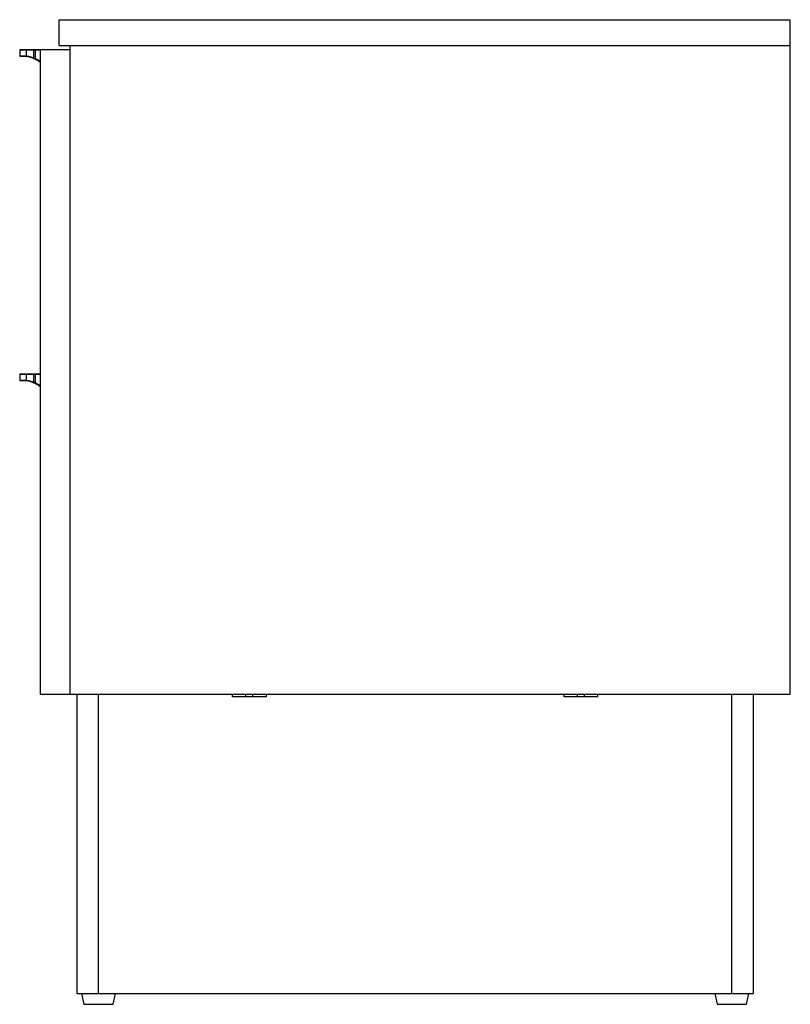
# Paper-space layout '_Right' of a CAD drawing. Header units: millimetres. Extents: x -37 to 530, y -462 to 262.
import ezdxf

# ---------------------------------------------------------------- set-up
doc = ezdxf.new("R2010")
doc.units = ezdxf.units.MM

psp = doc.layouts.new('_Right')

# ---------------------------------------------------------------- linework, layer by layer
at = {"color": 7, "linetype": 'Continuous', "lineweight": 25}
for p, q in [((-7.94, 262), (530, 262)), ((-7.94, 243), (-7.94, 262)), ((530, -234), (530, 262)), ((-37, 239.5), (-37, 235.5)), ((-22, 239.5), (-37, 239.5)), ((-36.5, 240), (0, 240)), ((-32.07, 235.33), (-32.07, 239.5)), ((-26.72, 239.5), (-26.72, 234.01)), ((-25.28, 233.39), (-25.28, 239.5)), ((-22, 240), (-22, -234)), ((-7.94, 243), (530, 243)), ((0, 243), (0, -234)), ((-34.36, 235), (-36.5, 235)), ((-37, 1), (-37, -3)), ((-22, 1), (-37, 1)), ((-36.5, 1.5), (-22, 1.5)), ((-32.07, -3.17), (-32.07, 1)), ((-26.72, 1), (-26.72, -4.49)), ((-25.28, -5.11), (-25.28, 1)), ((-34.36, -3.5), (-36.5, -3.5)), ((-22, -234), (530, -234)), ((5, -234), (5, -454)), ((21, -454), (21, -234)), ((119.5, -236), (119.5, -234)), ((144.5, -236), (119.5, -236)), ((129.5, -236), (129.5, -234)), ((134.5, -236), (134.5, -234)), ((144.5, -236), (144.5, -234)), ((363.5, -236), (363.5, -234)), ((388.5, -236), (363.5, -236)), ((373.5, -236), (373.5, -234)), ((378.5, -236), (378.5, -234)), ((388.5, -236), (388.5, -234)), ((487, -454), (487, -234)), ((503, -454), (503, -234)), ((5, -454), (503, -454)), ((8.5, -454), (10.2, -462)), ((31.8, -462), (33.5, -454)), ((474.5, -454), (476.2, -462)), ((497.8, -462), (499.5, -454)), ((10.2, -462), (31.8, -462)), ((476.2, -462), (497.8, -462))]:
    psp.add_line(p, q, dxfattribs=at)
at = {"color": 8, "linetype": 'Continuous', "lineweight": 25}
for p, q in [((-37, 235.5), (-34.8, 235.5)), ((-37, -3), (-34.8, -3))]:
    psp.add_line(p, q, dxfattribs=at)
at = {"color": 7, "linetype": 'Continuous', "lineweight": 25}
for centre, radius, start, end in [((-36.5, 239.5), 0.5, 90, 180), ((-31.63, 239.57), 0.445, 102.35491, 188.48227), ((-24.6, 239.62), 2.12, 169.78935, 183.37141), ((-27.4, 239.62), 2.12, 356.62859, 10.21065), ((-36.5, 235.5), 0.5, 180, 270), ((-34.33, 235.47), 0.469, 176.0518, 265.41384), ((-31.65, 235.24), 0.428, 167.79548, 251.16056), ((-24.71, 233.07), 2.21, 154.8953, 167.60233), ((-27.52, 234.35), 2.44, 324.75306, 336.85902), ((-36.5, 1), 0.5, 90, 180), ((-31.63, 1.07), 0.445, 102.35491, 188.48227), ((-24.6, 1.12), 2.12, 169.78935, 183.37141), ((-27.4, 1.12), 2.12, 356.62859, 10.21065), ((-36.5, -3), 0.5, 180, 270), ((-34.33, -3.03), 0.469, 176.0518, 265.41384), ((-31.65, -3.26), 0.428, 167.79548, 251.16056), ((-24.71, -5.43), 2.21, 154.8953, 167.60233), ((-27.52, -4.15), 2.44, 324.75306, 336.85902)]:
    psp.add_arc(centre, radius, start, end, dxfattribs=at)
for points in [[(-34.8, 235.5), (-34.04, 235.5), (-33.13, 235.46), (-32.07, 235.33)], [(-31.85, 234.84), (-32.84, 234.97), (-33.67, 235), (-34.36, 235)], [(-31.79, 234.83), (-31.81, 234.84), (-31.83, 234.84), (-31.85, 234.84)], [(-26.87, 233.54), (-27.11, 233.64), (-27.35, 233.73), (-27.59, 233.82)], [(-26.25, 233.28), (-26.46, 233.37), (-26.67, 233.46), (-26.87, 233.54)], [(-26.87, 233.54), (-26.67, 233.46), (-26.46, 233.37), (-26.25, 233.28)], [(-26.72, 234.01), (-26.23, 233.82), (-25.75, 233.62), (-25.28, 233.39)], [(-25.53, 232.94), (-25.77, 233.06), (-26.01, 233.17), (-26.25, 233.28)], [(-34.8, -3), (-34.04, -3), (-33.13, -3.04), (-32.07, -3.17)], [(-31.85, -3.66), (-32.84, -3.53), (-33.67, -3.5), (-34.36, -3.5)], [(-31.79, -3.67), (-31.81, -3.66), (-31.83, -3.66), (-31.85, -3.66)], [(-26.87, -4.96), (-27.11, -4.86), (-27.35, -4.77), (-27.59, -4.68)], [(-26.25, -5.22), (-26.46, -5.13), (-26.67, -5.04), (-26.87, -4.96)], [(-26.87, -4.96), (-26.67, -5.04), (-26.46, -5.13), (-26.25, -5.22)], [(-26.72, -4.49), (-26.23, -4.68), (-25.75, -4.88), (-25.28, -5.11)], [(-25.53, -5.56), (-25.77, -5.44), (-26.01, -5.33), (-26.25, -5.22)]]:
    psp.add_open_spline(points, degree=3, dxfattribs=at)
for points, knots in [([(-32.07, 235.33), (-31.7, 235.28), (-31.3, 235.23), (-30.67, 235.12), (-30.46, 235.08), (-30.01, 234.98), (-29.79, 234.93), (-29.1, 234.77), (-28.63, 234.64), (-27.68, 234.36), (-27.2, 234.19), (-26.72, 234.01)], [0, 0, 0, 0, 0.25, 0.25, 0.375, 0.375, 0.5, 0.5, 0.75, 0.75, 1, 1, 1, 1]), ([(-27.59, 233.82), (-27.97, 233.95), (-28.35, 234.08), (-29.09, 234.3), (-29.46, 234.39), (-30.54, 234.65), (-31.2, 234.76), (-31.79, 234.83)], [0, 0, 0, 0, 0.25, 0.25, 0.5, 0.5, 1, 1, 1, 1]), ([(-22, 230.67), (-22.36, 230.96), (-23.37, 231.79), (-24.68, 232.49), (-25.53, 232.94)], [0, 0, 0, 0, 0.351449, 1, 1, 1, 1]), ([(-32.07, -3.17), (-31.7, -3.22), (-31.3, -3.27), (-30.67, -3.38), (-30.46, -3.42), (-30.01, -3.52), (-29.79, -3.57), (-29.1, -3.73), (-28.63, -3.86), (-27.68, -4.14), (-27.2, -4.31), (-26.72, -4.49)], [0, 0, 0, 0, 0.25, 0.25, 0.375, 0.375, 0.5, 0.5, 0.75, 0.75, 1, 1, 1, 1]), ([(-27.59, -4.68), (-27.97, -4.55), (-28.35, -4.42), (-29.09, -4.2), (-29.46, -4.11), (-30.54, -3.85), (-31.2, -3.74), (-31.79, -3.67)], [0, 0, 0, 0, 0.25, 0.25, 0.5, 0.5, 1, 1, 1, 1]), ([(-22, -7.83), (-22.36, -7.54), (-23.37, -6.71), (-24.68, -6.01), (-25.53, -5.56)], [0, 0, 0, 0, 0.351449, 1, 1, 1, 1])]:
    psp.add_open_spline(points, degree=3, knots=knots, dxfattribs=at)
at = {"color": 8, "linetype": 'Continuous', "lineweight": 25}
for points in [[(-25.28, 233.39), (-24.18, 232.86), (-22.98, 232.27), (-22.08, 231.56), (-22, 231.5)], [(-25.28, -5.11), (-24.18, -5.64), (-22.98, -6.23), (-22.08, -6.94), (-22, -7)]]:
    psp.add_open_spline(points, degree=3, knots=[0, 0, 0, 0, 0.913011, 1, 1, 1, 1], dxfattribs=at)

doc.saveas('drawing.dxf')
